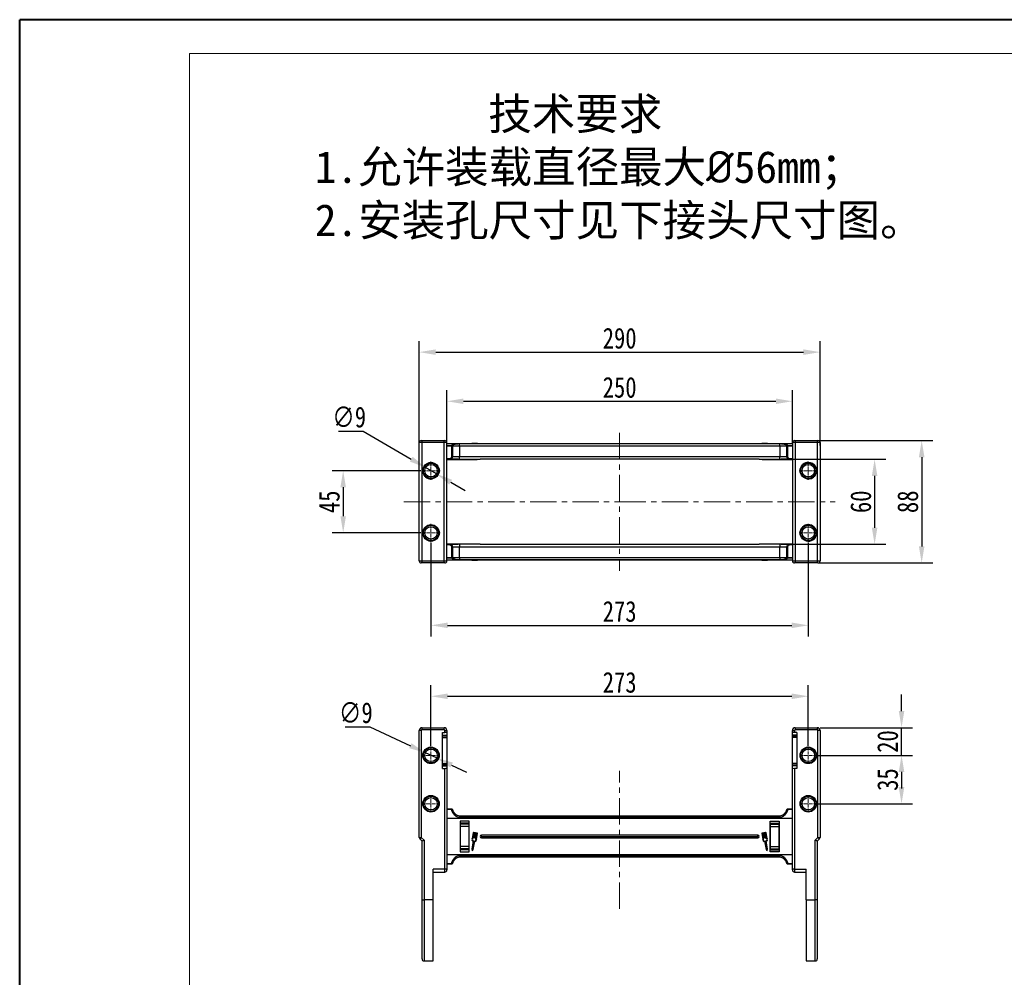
# Model space of a CAD drawing. Header units: millimetres. Extents: x -1214 to 867, y -361 to 1097.
# Tile 4 of 51: x -1214 to -502, y 404 to 1097. Entities that reach past the tile are written whole.
import ezdxf

# ---------------------------------------------------------------- set-up
doc = ezdxf.new("R2010")
doc.units = ezdxf.units.MM
doc.linetypes.add('CENTER', pattern=[0.6, 0.375, -0.075, 0.075, -0.075])
doc.linetypes.add('CENTERX2', pattern=[20.32, 12.7, -2.54, 2.54, -2.54])
doc.styles.get("Standard").update_dxf_attribs({"font": '仿宋_GB2312.ttf', "width": 0.8})
doc.styles.add('样式 6', font='仿宋_GB2312.ttf')
doc.dimstyles.new('ISO-60.1', dxfattribs={"dimtxt": 15, "dimasz": 12, "dimexe": 8, "dimexo": 0.625, "dimgap": 2.5, "dimtad": 1, "dimdsep": 46, "dimtxsty": 'Standard', "dimcen": 2.5, "dimadec": 0, "dimazin": 0, "dimtfac": 1, "dimtmove": 0, "dimatfit": 3, "dimfxl": 0, "dimarcsym": 0})
doc.dimstyles.new('副本 ISO-60.1', dxfattribs={"dimtxt": 15, "dimasz": 12, "dimexe": 8, "dimexo": 0.625, "dimgap": 2.5, "dimtad": 1, "dimtoh": 1, "dimdsep": 46, "dimtxsty": 'Standard', "dimcen": 2.5, "dimadec": 0, "dimazin": 0, "dimtfac": 1, "dimtmove": 0, "dimatfit": 3, "dimfxl": 0, "dimarcsym": 0})

# ---------------------------------------------------------------- blocks, each defined once
blk = doc.blocks.new('*D3785')
at = {"color": 0, "lineweight": -2}
for p, q in [((-924.01, 770.75), (-988.31, 770.75)), ((-980.31, 758.75), (-980.31, 737.75)), ((-924.01, 725.75), (-988.31, 725.75))]:
    blk.add_line(p, q, dxfattribs=at)
at = {"color": 0, "lineweight": 9}
for points in [[(-982.31, 758.75), (-978.31, 758.75), (-980.31, 770.75)], [(-982.31, 737.75), (-978.31, 737.75), (-980.31, 725.75)]]:
    blk.add_solid(points, dxfattribs=at)
at = {"layer": 'Defpoints', "color": 0, "lineweight": 9}
for p in [(-923.38, 770.75), (-980.31, 725.75), (-923.38, 725.75)]:
    blk.add_point(p, dxfattribs=at)
at = {"color": 0, "lineweight": 9, "insert": (-990.31, 748.25), "char_height": 15, "attachment_point": 5, "rotation": 90}
blk.add_mtext('45', dxfattribs=at)
blk = doc.blocks.new('*D3765')
at = {"color": 0, "lineweight": -2}
for p, q in [((-983.58, 799.43), (-965.89, 799.43)), ((-965.89, 799.43), (-931.03, 779.07)), ((-912.9, 768.48), (-920.67, 773.02)), ((-902.53, 762.43), (-892.17, 756.37))]:
    blk.add_line(p, q, dxfattribs=at)
at = {"color": 0, "lineweight": 9}
for points in [[(-930.02, 780.8), (-932.04, 777.34), (-920.67, 773.02)], [(-901.52, 764.15), (-903.54, 760.7), (-912.9, 768.48)]]:
    blk.add_solid(points, dxfattribs=at)
at = {"layer": 'Defpoints', "color": 0, "lineweight": 9}
for p in [(-920.67, 773.02), (-912.9, 768.48)]:
    blk.add_point(p, dxfattribs=at)
at = {"color": 0, "lineweight": 9, "insert": (-975.99, 809.43), "char_height": 15, "attachment_point": 5}
blk.add_mtext('∅9', dxfattribs=at)
blk = doc.blocks.new('*D3786')
at = {"color": 0, "lineweight": -2}
for p, q in [((-905.28, 791.11), (-905.28, 828.94)), ((-655.28, 790.63), (-655.28, 828.94)), ((-893.28, 820.94), (-667.28, 820.94))]:
    blk.add_line(p, q, dxfattribs=at)
at = {"color": 0, "lineweight": 9}
for points in [[(-893.28, 822.94), (-893.28, 818.94), (-905.28, 820.94)], [(-667.28, 822.94), (-667.28, 818.94), (-655.28, 820.94)]]:
    blk.add_solid(points, dxfattribs=at)
at = {"layer": 'Defpoints', "color": 0, "lineweight": 9}
for p in [(-655.28, 820.94), (-905.28, 790.48), (-655.28, 790.01)]:
    blk.add_point(p, dxfattribs=at)
at = {"color": 0, "lineweight": 9, "insert": (-780.28, 830.94), "char_height": 15, "attachment_point": 5}
blk.add_mtext('250', dxfattribs=at)
blk = doc.blocks.new('*D3787')
at = {"color": 0, "lineweight": -2}
for p, q in [((-925.28, 791), (-925.28, 864.48)), ((-635.28, 788.97), (-635.28, 864.48)), ((-913.28, 856.48), (-647.28, 856.48))]:
    blk.add_line(p, q, dxfattribs=at)
at = {"color": 0, "lineweight": 9}
for points in [[(-913.28, 858.48), (-913.28, 854.48), (-925.28, 856.48)], [(-647.28, 858.48), (-647.28, 854.48), (-635.28, 856.48)]]:
    blk.add_solid(points, dxfattribs=at)
at = {"layer": 'Defpoints', "color": 0, "lineweight": 9}
for p in [(-635.28, 856.48), (-925.28, 790.38), (-635.28, 788.34)]:
    blk.add_point(p, dxfattribs=at)
at = {"color": 0, "lineweight": 9, "insert": (-780.28, 866.48), "char_height": 15, "attachment_point": 5}
blk.add_mtext('290', dxfattribs=at)
blk = doc.blocks.new('*D3788')
at = {"color": 0, "lineweight": -2}
for p, q in [((-916.78, 718.52), (-916.78, 650.88)), ((-643.78, 718.52), (-643.78, 650.88)), ((-904.78, 658.88), (-655.78, 658.88))]:
    blk.add_line(p, q, dxfattribs=at)
at = {"color": 0, "lineweight": 9}
for points in [[(-904.78, 660.88), (-904.78, 656.88), (-916.78, 658.88)], [(-655.78, 660.88), (-655.78, 656.88), (-643.78, 658.88)]]:
    blk.add_solid(points, dxfattribs=at)
at = {"layer": 'Defpoints', "color": 0, "lineweight": 9}
for p in [(-916.78, 719.15), (-643.78, 719.15), (-643.78, 658.88)]:
    blk.add_point(p, dxfattribs=at)
at = {"color": 0, "lineweight": 9, "insert": (-780.28, 668.88), "char_height": 15, "attachment_point": 5}
blk.add_mtext('273', dxfattribs=at)
blk = doc.blocks.new('*D3789')
at = {"color": 0, "lineweight": -2}
for p, q in [((-916.78, 571.52), (-916.78, 615.57)), ((-643.78, 571.52), (-643.78, 615.57)), ((-904.78, 607.57), (-655.78, 607.57))]:
    blk.add_line(p, q, dxfattribs=at)
at = {"color": 0, "lineweight": 9}
for points in [[(-904.78, 609.57), (-904.78, 605.57), (-916.78, 607.57)], [(-655.78, 609.57), (-655.78, 605.57), (-643.78, 607.57)]]:
    blk.add_solid(points, dxfattribs=at)
at = {"layer": 'Defpoints', "color": 0, "lineweight": 9}
for p in [(-643.78, 607.57), (-916.78, 570.9), (-643.78, 570.9)]:
    blk.add_point(p, dxfattribs=at)
at = {"color": 0, "lineweight": 9, "insert": (-780.28, 617.57), "char_height": 15, "attachment_point": 5}
blk.add_mtext('273', dxfattribs=at)
blk = doc.blocks.new('*D3790')
at = {"color": 0, "lineweight": -2}
for p, q in [((-659.13, 778.98), (-587.81, 778.98)), ((-595.81, 766.98), (-595.81, 729.51)), ((-659.13, 717.51), (-587.81, 717.51))]:
    blk.add_line(p, q, dxfattribs=at)
at = {"color": 0, "lineweight": 9}
for points in [[(-597.81, 766.98), (-593.81, 766.98), (-595.81, 778.98)], [(-597.81, 729.51), (-593.81, 729.51), (-595.81, 717.51)]]:
    blk.add_solid(points, dxfattribs=at)
at = {"layer": 'Defpoints', "color": 0, "lineweight": 9}
for p in [(-659.75, 778.98), (-659.75, 717.51), (-595.81, 717.51)]:
    blk.add_point(p, dxfattribs=at)
at = {"color": 0, "lineweight": 9, "insert": (-605.81, 748.25), "char_height": 15, "attachment_point": 5, "rotation": 90}
blk.add_mtext('60', dxfattribs=at)
blk = doc.blocks.new('*D3791')
at = {"color": 0, "lineweight": -2}
for p, q in [((-636.66, 792.51), (-553.76, 792.51)), ((-561.76, 780.51), (-561.76, 715.98)), ((-636.66, 703.98), (-553.76, 703.98))]:
    blk.add_line(p, q, dxfattribs=at)
at = {"color": 0, "lineweight": 9}
for points in [[(-563.76, 780.51), (-559.76, 780.51), (-561.76, 792.51)], [(-563.76, 715.98), (-559.76, 715.98), (-561.76, 703.98)]]:
    blk.add_solid(points, dxfattribs=at)
at = {"layer": 'Defpoints', "color": 0, "lineweight": 9}
for p in [(-637.28, 792.51), (-637.28, 703.98), (-561.76, 703.98)]:
    blk.add_point(p, dxfattribs=at)
at = {"color": 0, "lineweight": 9, "insert": (-571.76, 748.25), "char_height": 15, "attachment_point": 5, "rotation": 90}
blk.add_mtext('88', dxfattribs=at)
blk = doc.blocks.new('*D3766')
at = {"color": 0, "lineweight": -2}
for p, q in [((-978.78, 585.59), (-961.08, 585.59)), ((-961.08, 585.59), (-931.72, 571.84)), ((-912.71, 562.94), (-920.86, 566.75)), ((-901.84, 557.85), (-890.97, 552.76))]:
    blk.add_line(p, q, dxfattribs=at)
at = {"color": 0, "lineweight": 9}
for points in [[(-930.88, 573.66), (-932.57, 570.03), (-920.86, 566.75)], [(-900.99, 559.66), (-902.69, 556.04), (-912.71, 562.94)]]:
    blk.add_solid(points, dxfattribs=at)
at = {"layer": 'Defpoints', "color": 0, "lineweight": 9}
for p in [(-920.86, 566.75), (-912.71, 562.94)]:
    blk.add_point(p, dxfattribs=at)
at = {"color": 0, "lineweight": 9, "insert": (-971.18, 595.59), "char_height": 15, "attachment_point": 5}
blk.add_mtext('∅9', dxfattribs=at)
blk = doc.blocks.new('*D3767')
at = {"color": 0, "lineweight": -2}
for p, q in [((-636.56, 564.85), (-568.34, 564.85)), ((-576.34, 552.85), (-576.34, 541.85)), ((-636.56, 529.85), (-568.34, 529.85))]:
    blk.add_line(p, q, dxfattribs=at)
at = {"color": 0, "lineweight": 9}
for points in [[(-578.34, 552.85), (-574.34, 552.85), (-576.34, 564.85)], [(-578.34, 541.85), (-574.34, 541.85), (-576.34, 529.85)]]:
    blk.add_solid(points, dxfattribs=at)
at = {"layer": 'Defpoints', "color": 0, "lineweight": 9}
for p in [(-637.18, 564.85), (-637.18, 529.85), (-576.34, 529.85)]:
    blk.add_point(p, dxfattribs=at)
at = {"color": 0, "lineweight": 9, "insert": (-586.34, 547.35), "char_height": 15, "attachment_point": 5, "rotation": 90}
blk.add_mtext('35', dxfattribs=at)
blk = doc.blocks.new('*D3768')
at = {"color": 0, "lineweight": -2}
for p, q in [((-576.34, 596.85), (-576.34, 608.85)), ((-635.16, 584.85), (-568.34, 584.85)), ((-576.34, 564.85), (-576.34, 584.85)), ((-636.56, 564.85), (-568.34, 564.85)), ((-576.34, 552.85), (-576.34, 540.85))]:
    blk.add_line(p, q, dxfattribs=at)
at = {"color": 0, "lineweight": 9}
for points in [[(-578.34, 596.85), (-574.34, 596.85), (-576.34, 584.85)], [(-578.34, 552.85), (-574.34, 552.85), (-576.34, 564.85)]]:
    blk.add_solid(points, dxfattribs=at)
at = {"layer": 'Defpoints', "color": 0, "lineweight": 9}
for p in [(-635.78, 584.85), (-576.34, 584.85), (-637.18, 564.85)]:
    blk.add_point(p, dxfattribs=at)
at = {"color": 0, "lineweight": 9, "insert": (-586.34, 574.85), "char_height": 15, "attachment_point": 5, "rotation": 90}
blk.add_mtext('20', dxfattribs=at)

msp = doc.modelspace()

# ---------------------------------------------------------------- linework, layer by layer
at = {"color": 7, "lineweight": 40}
for p in [(-1214.35, -361.343), (847.852, 1096.928)]:
    msp.add_line(p, (-1214.35, 1096.928), dxfattribs=at)
at = {"color": 7, "lineweight": 13}
for p in [(-1091.6, -336.793), (823.302, 1072.378)]:
    msp.add_line(p, (-1091.6, 1072.378), dxfattribs=at)
at = {"color": 1, "linetype": 'CENTERX2', "lineweight": 13, "ltscale": 1.5}
for p, q in [((-780.281, 798.128), (-780.281, 698.368)), ((-936.398, 748.248), (-780.281, 748.248)), ((-780.281, 748.248), (-624.405, 748.248)), ((-780.281, 453.858), (-780.281, 553.618))]:
    msp.add_line(p, q, dxfattribs=at)
at = {"color": 7, "linetype": 'Continuous', "lineweight": 25}
for p, q in [((-923.281, 791.012), (-925.281, 791.012)), ((-925.281, 705.484), (-925.281, 791.012)), ((-923.781, 792.512), (-923.281, 792.512)), ((-923.281, 791.012), (-923.281, 792.512)), ((-923.281, 792.512), (-907.281, 792.512)), ((-923.281, 705.484), (-923.281, 791.012)), ((-907.281, 791.012), (-923.281, 791.012)), ((-907.281, 791.012), (-907.281, 792.512)), ((-907.281, 792.512), (-906.781, 792.512)), ((-907.281, 705.484), (-907.281, 791.012)), ((-905.281, 791.012), (-907.281, 791.012)), ((-905.281, 705.484), (-905.281, 791.012)), ((-653.281, 791.012), (-655.281, 791.012)), ((-655.281, 791.012), (-655.281, 705.484)), ((-653.781, 792.512), (-653.281, 792.512)), ((-653.281, 792.512), (-637.281, 792.512)), ((-653.281, 792.512), (-653.281, 791.012)), ((-637.281, 791.012), (-653.281, 791.012)), ((-653.281, 791.012), (-653.281, 705.484)), ((-637.281, 792.512), (-637.281, 791.012)), ((-637.281, 792.512), (-636.781, 792.512)), ((-635.281, 791.012), (-637.281, 791.012)), ((-637.281, 791.012), (-637.281, 705.484)), ((-635.281, 791.012), (-635.281, 705.484)), ((-905.281, 790.482), (-780.281, 790.482)), ((-905.281, 789.067), (-901.745, 789.067)), ((-901.745, 788.578), (-905.281, 788.578)), ((-901.745, 788.578), (-901.745, 789.067)), ((-901.745, 788.578), (-901.25, 788.61)), ((-901.742, 788.482), (-901.745, 788.578)), ((-901.742, 780.982), (-901.742, 788.482)), ((-901.742, 788.482), (-901.246, 788.482)), ((-901.25, 788.61), (-901.246, 788.482)), ((-901.246, 788.482), (-901.246, 780.982)), ((-896.085, 788.482), (-901.246, 788.482)), ((-896.085, 790.318), (-780.281, 790.318)), ((-896.085, 790.279), (-896.085, 790.318)), ((-896.085, 788.482), (-896.085, 790.279)), ((-780.281, 790.279), (-896.085, 790.279)), ((-896.085, 788.482), (-896.085, 780.982)), ((-780.281, 788.482), (-896.085, 788.482)), ((-887.181, 790.682), (-887.181, 790.482)), ((-887.181, 790.682), (-887.027, 790.682)), ((-887.027, 790.682), (-887.027, 790.482)), ((-887.027, 790.682), (-887.009, 790.682)), ((-887.009, 790.682), (-887.009, 790.482)), ((-887.009, 790.682), (-886.886, 790.682)), ((-886.886, 790.682), (-886.886, 790.482)), ((-886.886, 790.682), (-886.206, 790.682)), ((-886.206, 790.682), (-886.206, 790.482)), ((-886.206, 790.682), (-885.853, 790.682)), ((-885.853, 790.682), (-885.853, 790.482)), ((-885.853, 790.682), (-883.44, 790.682)), ((-883.44, 790.682), (-883.44, 790.482)), ((-883.44, 790.682), (-883.186, 790.682)), ((-883.186, 790.482), (-883.186, 790.682)), ((-780.281, 790.482), (-655.281, 790.482)), ((-780.281, 790.318), (-664.477, 790.318)), ((-664.477, 790.279), (-780.281, 790.279)), ((-664.477, 788.482), (-780.281, 788.482)), ((-677.377, 790.682), (-677.377, 790.482)), ((-677.377, 790.682), (-677.122, 790.682)), ((-677.122, 790.682), (-677.122, 790.482)), ((-677.122, 790.682), (-674.71, 790.682)), ((-674.71, 790.682), (-674.71, 790.482)), ((-674.71, 790.682), (-674.357, 790.682)), ((-674.357, 790.682), (-674.357, 790.482)), ((-674.357, 790.682), (-673.676, 790.682)), ((-673.676, 790.682), (-673.676, 790.482)), ((-673.676, 790.682), (-673.554, 790.682)), ((-673.554, 790.682), (-673.554, 790.482)), ((-673.554, 790.682), (-673.535, 790.682)), ((-673.535, 790.482), (-673.535, 790.682)), ((-673.535, 790.682), (-673.382, 790.682)), ((-673.382, 790.682), (-673.382, 790.482)), ((-664.477, 790.279), (-664.477, 790.318)), ((-664.477, 788.482), (-664.477, 790.279)), ((-659.317, 788.482), (-664.477, 788.482)), ((-664.477, 788.482), (-664.477, 780.982)), ((-659.317, 788.482), (-659.313, 788.61)), ((-659.317, 780.982), (-659.317, 788.482)), ((-659.317, 788.482), (-658.821, 788.482)), ((-659.313, 788.61), (-658.818, 788.578)), ((-658.818, 788.578), (-658.821, 788.482)), ((-658.821, 788.482), (-658.821, 780.982)), ((-658.818, 789.067), (-658.818, 788.578)), ((-658.818, 789.067), (-655.281, 789.067)), ((-655.281, 788.578), (-658.818, 788.578)), ((-905.281, 779.482), (-903.251, 779.482)), ((-903.251, 778.982), (-905.281, 778.982)), ((-883.281, 778.679), (-905.281, 778.679)), ((-903.251, 779.482), (-903.251, 778.982)), ((-897.139, 778.982), (-903.251, 778.982)), ((-901.742, 780.982), (-901.246, 780.982)), ((-901.246, 780.982), (-896.085, 780.982)), ((-896.085, 778.982), (-896.085, 780.982)), ((-896.085, 780.982), (-780.281, 780.982)), ((-896.085, 778.982), (-881.199, 778.982)), ((-883.281, 778.982), (-883.281, 778.679)), ((-780.281, 778.982), (-881.174, 778.982)), ((-780.281, 780.982), (-664.477, 780.982)), ((-679.389, 778.982), (-780.281, 778.982)), ((-679.364, 778.982), (-664.477, 778.982)), ((-677.281, 778.679), (-677.281, 778.982)), ((-655.281, 778.679), (-677.281, 778.679)), ((-664.477, 780.982), (-659.317, 780.982)), ((-664.477, 778.982), (-664.477, 780.982)), ((-657.312, 778.982), (-663.423, 778.982)), ((-659.317, 780.982), (-658.821, 780.982)), ((-657.312, 779.482), (-655.281, 779.482)), ((-657.312, 778.982), (-657.312, 779.482)), ((-655.281, 778.982), (-657.312, 778.982)), ((-916.781, 764.748), (-915.837, 764.823)), ((-905.281, 717.816), (-883.281, 717.816)), ((-905.281, 717.514), (-903.251, 717.514)), ((-903.251, 717.014), (-905.281, 717.014)), ((-903.251, 717.514), (-903.251, 717.014)), ((-903.251, 717.514), (-897.139, 717.514)), ((-901.742, 708.014), (-901.742, 715.514)), ((-901.246, 715.514), (-901.742, 715.514)), ((-901.246, 715.514), (-901.246, 708.014)), ((-896.085, 715.514), (-901.246, 715.514)), ((-896.085, 717.513), (-896.085, 715.514)), ((-881.199, 717.513), (-896.085, 717.513)), ((-896.085, 708.014), (-896.085, 715.514)), ((-780.281, 715.514), (-896.085, 715.514)), ((-883.281, 717.816), (-883.281, 717.513)), ((-881.174, 717.514), (-780.281, 717.514)), ((-780.281, 717.514), (-679.389, 717.514)), ((-664.477, 715.514), (-780.281, 715.514)), ((-664.477, 717.513), (-679.364, 717.513)), ((-677.281, 717.816), (-655.281, 717.816)), ((-677.281, 717.513), (-677.281, 717.816)), ((-664.477, 717.513), (-664.477, 715.514)), ((-659.317, 715.514), (-664.477, 715.514)), ((-664.477, 708.014), (-664.477, 715.514)), ((-663.423, 717.514), (-657.312, 717.514)), ((-658.821, 715.514), (-659.317, 715.514)), ((-659.317, 708.014), (-659.317, 715.514)), ((-658.821, 715.514), (-658.821, 708.014)), ((-657.312, 717.014), (-657.312, 717.514)), ((-657.312, 717.514), (-655.281, 717.514)), ((-655.281, 717.014), (-657.312, 717.014)), ((-925.281, 705.484), (-923.281, 705.484)), ((-923.281, 705.484), (-907.281, 705.484)), ((-923.281, 703.984), (-923.281, 705.484)), ((-907.281, 705.484), (-905.281, 705.484)), ((-907.281, 703.984), (-907.281, 705.484)), ((-905.281, 707.918), (-901.745, 707.918)), ((-901.745, 707.429), (-905.281, 707.429)), ((-780.281, 706.014), (-905.281, 706.014)), ((-901.745, 707.918), (-901.742, 708.014)), ((-901.745, 707.429), (-901.745, 707.918)), ((-901.25, 707.886), (-901.745, 707.918)), ((-901.246, 708.014), (-901.742, 708.014)), ((-901.246, 708.014), (-901.25, 707.886)), ((-901.246, 708.014), (-896.085, 708.014)), ((-896.085, 708.014), (-896.085, 706.217)), ((-896.085, 708.014), (-780.281, 708.014)), ((-896.085, 706.217), (-896.085, 706.178)), ((-896.085, 706.217), (-780.281, 706.217)), ((-780.281, 706.178), (-896.085, 706.178)), ((-887.181, 705.814), (-887.181, 706.014)), ((-887.027, 705.814), (-887.181, 705.814)), ((-887.027, 706.014), (-887.027, 705.814)), ((-887.009, 705.814), (-887.027, 705.814)), ((-887.009, 705.814), (-887.009, 706.014)), ((-886.886, 705.814), (-887.009, 705.814)), ((-886.886, 705.814), (-886.886, 706.014)), ((-886.206, 705.814), (-886.886, 705.814)), ((-886.206, 705.814), (-886.206, 706.014)), ((-885.853, 705.814), (-886.206, 705.814)), ((-885.853, 705.814), (-885.853, 706.014)), ((-883.44, 705.814), (-885.853, 705.814)), ((-883.44, 705.814), (-883.44, 706.014)), ((-883.186, 705.814), (-883.44, 705.814)), ((-883.186, 705.814), (-883.186, 706.014)), ((-780.281, 708.014), (-664.477, 708.014)), ((-780.281, 706.217), (-664.477, 706.217)), ((-664.477, 706.178), (-780.281, 706.178)), ((-655.281, 706.014), (-780.281, 706.014)), ((-677.377, 706.014), (-677.377, 705.814)), ((-677.122, 705.814), (-677.377, 705.814)), ((-677.122, 705.814), (-677.122, 706.014)), ((-674.71, 705.814), (-677.122, 705.814)), ((-674.71, 705.814), (-674.71, 706.014)), ((-674.357, 705.814), (-674.71, 705.814)), ((-674.357, 705.814), (-674.357, 706.014)), ((-673.676, 705.814), (-674.357, 705.814)), ((-673.676, 705.814), (-673.676, 706.014)), ((-673.554, 705.814), (-673.676, 705.814)), ((-673.554, 705.814), (-673.554, 706.014)), ((-673.535, 705.814), (-673.554, 705.814)), ((-673.535, 705.814), (-673.535, 706.014)), ((-673.382, 705.814), (-673.535, 705.814)), ((-673.382, 705.814), (-673.382, 706.014)), ((-664.477, 708.014), (-664.477, 706.217)), ((-664.477, 708.014), (-659.317, 708.014)), ((-664.477, 706.217), (-664.477, 706.178)), ((-658.821, 708.014), (-659.317, 708.014)), ((-659.313, 707.886), (-659.317, 708.014)), ((-658.818, 707.918), (-659.313, 707.886)), ((-658.821, 708.014), (-658.818, 707.918)), ((-658.818, 707.918), (-655.281, 707.918)), ((-658.818, 707.918), (-658.818, 707.429)), ((-655.281, 707.429), (-658.818, 707.429)), ((-655.281, 705.484), (-653.281, 705.484)), ((-653.281, 705.484), (-637.281, 705.484)), ((-653.281, 705.484), (-653.281, 703.984)), ((-637.281, 705.484), (-635.281, 705.484)), ((-637.281, 705.484), (-637.281, 703.984)), ((-923.281, 703.984), (-923.781, 703.984)), ((-907.281, 703.984), (-923.281, 703.984)), ((-906.781, 703.984), (-907.281, 703.984)), ((-653.281, 703.984), (-653.781, 703.984)), ((-637.281, 703.984), (-653.281, 703.984)), ((-636.781, 703.984), (-637.281, 703.984)), ((-923.281, 583.346), (-923.281, 584.846)), ((-923.281, 584.846), (-907.281, 584.846)), ((-907.281, 583.346), (-907.281, 584.846)), ((-653.281, 584.846), (-637.281, 584.846)), ((-653.281, 584.846), (-653.281, 583.346)), ((-637.281, 584.846), (-637.281, 583.346)), ((-923.781, 582.846), (-925.281, 582.846)), ((-925.281, 505.467), (-925.281, 582.846)), ((-923.781, 582.846), (-923.781, 505.467)), ((-907.281, 583.346), (-923.281, 583.346)), ((-908.481, 581.392), (-906.781, 581.392)), ((-908.481, 555.392), (-908.481, 581.392)), ((-908.481, 579.424), (-905.281, 579.424)), ((-905.281, 578.73), (-908.481, 578.73)), ((-908.481, 577.73), (-905.281, 577.73)), ((-906.781, 581.392), (-906.781, 582.846)), ((-906.781, 582.846), (-905.281, 582.846)), ((-905.281, 582.846), (-905.281, 581.127)), ((-905.281, 581.127), (-905.281, 579.424)), ((-905.281, 579.424), (-905.281, 578.715)), ((-905.281, 578.73), (-905.281, 577.73)), ((-905.281, 577.73), (-905.281, 559.054)), ((-655.281, 582.846), (-653.781, 582.846)), ((-655.281, 581.127), (-655.281, 582.846)), ((-655.281, 579.424), (-655.281, 581.127)), ((-652.081, 579.424), (-655.281, 579.424)), ((-655.281, 578.73), (-655.281, 579.424)), ((-652.081, 578.73), (-655.281, 578.73)), ((-655.281, 577.73), (-655.281, 578.73)), ((-652.081, 577.73), (-655.281, 577.73)), ((-655.281, 559.054), (-655.281, 577.73)), ((-653.781, 582.846), (-653.781, 581.392)), ((-652.081, 581.392), (-653.781, 581.392)), ((-637.281, 583.346), (-653.281, 583.346)), ((-652.081, 581.392), (-652.081, 555.392)), ((-636.781, 505.467), (-636.781, 582.846)), ((-635.281, 582.846), (-636.781, 582.846)), ((-635.281, 582.846), (-635.281, 505.467)), ((-908.481, 559.054), (-905.281, 559.054)), ((-908.481, 558.054), (-905.281, 558.054)), ((-908.481, 557.155), (-908.281, 557.155)), ((-908.281, 557.36), (-908.281, 558.054)), ((-908.281, 557.155), (-908.281, 557.36)), ((-908.281, 557.36), (-905.281, 557.36)), ((-905.281, 559.054), (-905.281, 558.054)), ((-905.281, 558.069), (-905.281, 557.36)), ((-905.281, 557.36), (-905.281, 555.656)), ((-905.281, 555.656), (-905.281, 482.476)), ((-652.081, 559.054), (-655.281, 559.054)), ((-655.281, 558.054), (-655.281, 559.054)), ((-655.281, 558.054), (-652.081, 558.054)), ((-655.281, 557.36), (-655.281, 558.054)), ((-652.281, 557.36), (-655.281, 557.36)), ((-655.281, 555.656), (-655.281, 557.36)), ((-655.281, 482.476), (-655.281, 555.656)), ((-652.281, 558.069), (-652.281, 557.36)), ((-652.281, 557.36), (-652.281, 557.155)), ((-652.281, 557.155), (-652.081, 557.155)), ((-908.481, 555.392), (-906.781, 555.392)), ((-906.781, 482.476), (-906.781, 555.392)), ((-653.781, 555.392), (-653.781, 482.476)), ((-652.081, 555.392), (-653.781, 555.392)), ((-905.281, 526.165), (-901.745, 526.165)), ((-901.745, 525.77), (-905.281, 525.77)), ((-901.745, 525.77), (-901.745, 526.165)), ((-901.246, 525.726), (-901.25, 525.726)), ((-896.085, 521.165), (-896.085, 520.044)), ((-896.085, 521.165), (-780.281, 521.165)), ((-896.085, 520.044), (-896.085, 519.929)), ((-896.085, 520.044), (-780.281, 520.044)), ((-780.281, 521.165), (-664.477, 521.165)), ((-780.281, 520.044), (-664.477, 520.044)), ((-664.477, 521.165), (-664.477, 520.044)), ((-664.477, 520.044), (-664.477, 519.929)), ((-659.313, 525.726), (-659.317, 525.726)), ((-658.818, 526.165), (-655.281, 526.165)), ((-658.818, 526.165), (-658.818, 525.77)), ((-655.281, 525.77), (-658.818, 525.77)), ((-780.281, 519.165), (-905.281, 519.165)), ((-780.281, 519.929), (-896.085, 519.929)), ((-889.181, 517.165), (-895.681, 517.165)), ((-895.681, 517.165), (-895.681, 495.165)), ((-889.181, 515.722), (-895.681, 515.722)), ((-889.331, 515.018), (-895.451, 515.018)), ((-895.451, 513.327), (-895.451, 515.018)), ((-889.331, 513.327), (-895.451, 513.327)), ((-895.451, 499.003), (-895.451, 513.327)), ((-889.331, 515.018), (-889.331, 513.327)), ((-889.331, 513.327), (-889.331, 499.003)), ((-889.181, 495.165), (-889.181, 517.165)), ((-664.477, 519.929), (-780.281, 519.929)), ((-655.281, 519.165), (-780.281, 519.165)), ((-671.381, 495.165), (-671.381, 517.165)), ((-671.381, 517.165), (-664.881, 517.165)), ((-671.381, 515.722), (-664.881, 515.722)), ((-671.231, 515.018), (-665.111, 515.018)), ((-671.231, 513.327), (-671.231, 515.018)), ((-671.231, 513.327), (-665.111, 513.327)), ((-671.231, 499.003), (-671.231, 513.327)), ((-665.111, 515.018), (-665.111, 513.327)), ((-665.111, 513.327), (-665.111, 499.003)), ((-664.881, 517.165), (-664.881, 495.165)), ((-886.206, 508.769), (-886.886, 504.783)), ((-886.005, 508.735), (-886.675, 504.812)), ((-886.107, 505.106), (-885.485, 508.749)), ((-885.284, 508.715), (-885.906, 505.072)), ((-885.485, 508.749), (-885.887, 508.818)), ((-883.44, 508.607), (-885.853, 509.019)), ((-885.404, 504.986), (-884.781, 508.629)), ((-884.781, 508.629), (-885.284, 508.715)), ((-884.58, 508.595), (-885.203, 504.952)), ((-884.7, 504.866), (-884.078, 508.509)), ((-884.078, 508.509), (-884.58, 508.595)), ((-883.877, 508.475), (-884.499, 504.832)), ((-884.062, 504.365), (-883.391, 508.288)), ((-883.475, 508.406), (-883.877, 508.475)), ((-883.871, 504.268), (-883.19, 508.254)), ((-780.281, 507.165), (-880.181, 507.165)), ((-880.181, 506.165), (-880.181, 507.165)), ((-880.181, 506.165), (-780.281, 506.165)), ((-880.181, 506.165), (-880.181, 505.165)), ((-680.381, 507.165), (-780.281, 507.165)), ((-780.281, 506.165), (-680.381, 506.165)), ((-680.381, 506.165), (-680.381, 507.165)), ((-680.381, 506.165), (-680.381, 505.165)), ((-677.372, 508.254), (-676.691, 504.268)), ((-677.171, 508.288), (-676.501, 504.365)), ((-674.71, 509.019), (-677.122, 508.607)), ((-676.686, 508.475), (-677.088, 508.406)), ((-676.064, 504.832), (-676.686, 508.475)), ((-675.982, 508.595), (-676.485, 508.509)), ((-676.485, 508.509), (-675.863, 504.866)), ((-675.36, 504.952), (-675.982, 508.595)), ((-675.279, 508.715), (-675.781, 508.629)), ((-675.781, 508.629), (-675.159, 504.986)), ((-674.656, 505.072), (-675.279, 508.715)), ((-674.676, 508.818), (-675.078, 508.749)), ((-675.078, 508.749), (-674.455, 505.106)), ((-673.888, 504.812), (-674.558, 508.735)), ((-673.676, 504.783), (-674.357, 508.769)), ((-925.281, 505.467), (-923.781, 505.467)), ((-923.281, 502.846), (-924.842, 504.406)), ((-923.781, 505.467), (-921.781, 503.467)), ((-923.281, 460.392), (-923.281, 502.846)), ((-921.781, 503.467), (-921.781, 460.392)), ((-889.331, 499.003), (-895.451, 499.003)), ((-895.451, 497.312), (-895.451, 499.003)), ((-889.331, 499.003), (-889.331, 497.312)), ((-886.165, 502.95), (-887.181, 497.005)), ((-885.938, 503.067), (-886.973, 497.012)), ((-886.943, 503.083), (-886.165, 502.95)), ((-886.757, 503.258), (-885.98, 503.125)), ((-886.37, 496.909), (-885.335, 502.964)), ((-886.176, 496.833), (-885.169, 502.728)), ((-885.965, 505.03), (-886.065, 505.048)), ((-885.261, 504.91), (-885.362, 504.927)), ((-885.276, 503.005), (-884.5, 502.873)), ((-885.11, 502.77), (-884.382, 502.646)), ((-884.558, 504.79), (-884.658, 504.807)), ((-880.181, 505.165), (-780.281, 505.165)), ((-780.281, 505.165), (-680.381, 505.165)), ((-676.18, 502.646), (-675.453, 502.77)), ((-676.063, 502.873), (-675.286, 503.005)), ((-675.904, 504.807), (-676.005, 504.79)), ((-675.394, 502.728), (-674.387, 496.833)), ((-675.201, 504.927), (-675.301, 504.91)), ((-675.227, 502.964), (-674.193, 496.909)), ((-673.59, 497.012), (-674.624, 503.067)), ((-674.497, 505.048), (-674.598, 505.03)), ((-674.583, 503.125), (-673.806, 503.258)), ((-674.398, 502.95), (-673.62, 503.083)), ((-673.382, 497.005), (-674.398, 502.95)), ((-671.231, 499.003), (-665.111, 499.003)), ((-671.231, 497.312), (-671.231, 499.003)), ((-665.111, 499.003), (-665.111, 497.312)), ((-638.781, 503.467), (-636.781, 505.467)), ((-638.781, 460.392), (-638.781, 503.467)), ((-635.721, 504.406), (-637.281, 502.846)), ((-637.281, 502.846), (-637.281, 460.392)), ((-636.781, 505.467), (-635.281, 505.467)), ((-905.281, 493.165), (-780.281, 493.165)), ((-896.085, 492.401), (-780.281, 492.401)), ((-896.085, 492.401), (-896.085, 492.286)), ((-896.085, 491.165), (-896.085, 492.286)), ((-780.281, 492.286), (-896.085, 492.286)), ((-889.181, 496.608), (-895.681, 496.608)), ((-889.181, 496.608), (-895.681, 496.608)), ((-895.681, 495.165), (-889.181, 495.165)), ((-889.331, 497.312), (-895.451, 497.312)), ((-887.181, 497.005), (-886.935, 495.97)), ((-886.973, 497.012), (-886.792, 496.251)), ((-886.792, 496.251), (-886.37, 496.909)), ((-886.75, 495.938), (-886.176, 496.833)), ((-780.281, 493.165), (-655.281, 493.165)), ((-780.281, 492.401), (-664.477, 492.401)), ((-664.477, 492.286), (-780.281, 492.286)), ((-674.387, 496.833), (-673.812, 495.938)), ((-674.193, 496.909), (-673.77, 496.251)), ((-673.77, 496.251), (-673.59, 497.012)), ((-673.627, 495.97), (-673.382, 497.005)), ((-671.381, 496.608), (-664.881, 496.608)), ((-671.381, 496.608), (-664.881, 496.608)), ((-664.881, 495.165), (-671.381, 495.165)), ((-671.231, 497.312), (-665.111, 497.312)), ((-664.477, 492.401), (-664.477, 492.286)), ((-664.477, 491.165), (-664.477, 492.286)), ((-905.281, 486.56), (-901.745, 486.56)), ((-901.745, 486.165), (-905.281, 486.165)), ((-901.745, 486.165), (-901.745, 486.56)), ((-901.25, 486.604), (-901.246, 486.603)), ((-780.281, 491.165), (-896.085, 491.165)), ((-664.477, 491.165), (-780.281, 491.165)), ((-659.317, 486.603), (-659.313, 486.604)), ((-658.818, 486.56), (-655.281, 486.56)), ((-658.818, 486.56), (-658.818, 486.165)), ((-655.281, 486.165), (-658.818, 486.165)), ((-906.781, 482.476), (-915.281, 482.476)), ((-915.281, 460.392), (-915.281, 482.476)), ((-915.281, 480.476), (-906.781, 480.476)), ((-905.281, 482.476), (-906.781, 482.476)), ((-905.281, 482.476), (-905.281, 481.976)), ((-653.781, 482.476), (-655.281, 482.476)), ((-655.281, 481.976), (-655.281, 482.476)), ((-653.781, 482.476), (-645.281, 482.476)), ((-653.781, 480.476), (-645.281, 480.476)), ((-645.281, 460.392), (-645.281, 482.476)), ((-923.281, 460.392), (-921.781, 460.392)), ((-923.281, 417.628), (-923.281, 460.392)), ((-915.281, 460.392), (-921.781, 460.392)), ((-915.281, 416.128), (-915.281, 460.392)), ((-645.281, 460.392), (-638.781, 460.392)), ((-645.281, 460.392), (-645.281, 416.128)), ((-637.281, 460.392), (-638.781, 460.392)), ((-637.281, 460.392), (-637.281, 417.628)), ((-921.781, 416.128), (-915.281, 416.128)), ((-645.281, 416.128), (-638.781, 416.128))]:
    msp.add_line(p, q, dxfattribs=at)
at = {"color": 1, "linetype": 'CENTER', "lineweight": 9, "ltscale": 6.096}
for p, q in [((-916.781, 764.148), (-916.781, 777.348)), ((-643.781, 764.148), (-643.781, 777.348)), ((-923.381, 770.748), (-910.181, 770.748)), ((-650.381, 770.748), (-637.181, 770.748)), ((-916.781, 719.148), (-916.781, 732.348)), ((-643.781, 719.148), (-643.781, 732.348)), ((-923.381, 725.748), (-910.181, 725.748)), ((-650.381, 725.748), (-637.181, 725.748))]:
    msp.add_line(p, q, dxfattribs=at)
at = {"color": 1, "linetype": 'CENTER', "lineweight": 9, "ltscale": 5.588}
for p, q in [((-916.781, 558.796), (-916.781, 570.896)), ((-643.781, 558.796), (-643.781, 570.896)), ((-922.831, 564.846), (-910.731, 564.846)), ((-649.831, 564.846), (-637.731, 564.846)), ((-916.781, 523.796), (-916.781, 535.896)), ((-643.781, 523.796), (-643.781, 535.896)), ((-922.831, 529.846), (-910.731, 529.846)), ((-649.831, 529.846), (-637.731, 529.846))]:
    msp.add_line(p, q, dxfattribs=at)
at = {"color": 8, "linetype": 'Continuous', "lineweight": 25}
for p, q in [((-906.781, 480.476), (-906.781, 482.476)), ((-653.781, 482.476), (-653.781, 480.476)), ((-921.781, 460.392), (-921.781, 416.128)), ((-638.781, 416.128), (-638.781, 460.392))]:
    msp.add_line(p, q, dxfattribs=at)
at = {"color": 7, "linetype": 'Continuous', "lineweight": 25, "flags": 128}
for points in [[(-923.781, 505.467), (-923.988, 505.26), (-924.187, 505.061), (-924.371, 504.878), (-924.531, 504.717), (-924.663, 504.585), (-924.761, 504.487), (-924.822, 504.427), (-924.842, 504.406)], [(-921.781, 503.467), (-922.074, 503.346), (-922.355, 503.229), (-922.615, 503.122), (-922.842, 503.028), (-923.028, 502.951), (-923.167, 502.893), (-923.252, 502.858), (-923.281, 502.846)], [(-637.281, 502.846), (-637.31, 502.858), (-637.395, 502.893), (-637.534, 502.951), (-637.721, 503.028), (-637.948, 503.122), (-638.207, 503.229), (-638.489, 503.346), (-638.781, 503.467)], [(-635.721, 504.406), (-635.741, 504.427), (-635.801, 504.487), (-635.899, 504.585), (-636.031, 504.717), (-636.192, 504.878), (-636.375, 505.061), (-636.574, 505.26), (-636.781, 505.467)]]:
    msp.add_lwpolyline(points, dxfattribs=at)
at = {"color": 7, "linetype": 'Continuous', "lineweight": 25}
for centre, radius in [((-916.781, 770.748), 6), ((-643.781, 770.748), 6), ((-916.781, 770.748), 5.5), ((-916.781, 770.748), 4.5), ((-643.781, 770.748), 5.5), ((-643.781, 770.748), 4.5), ((-916.781, 725.748), 6), ((-916.781, 725.748), 5.5), ((-916.781, 725.748), 4.5), ((-643.781, 725.748), 6), ((-643.781, 725.748), 5.5), ((-643.781, 725.748), 4.5), ((-916.781, 564.846), 6), ((-916.781, 564.846), 5.5), ((-643.781, 564.846), 6), ((-643.781, 564.846), 5.5), ((-916.781, 564.846), 4.5), ((-643.781, 564.846), 4.5), ((-916.781, 529.846), 6), ((-916.781, 529.846), 5.5), ((-916.781, 529.846), 4.5), ((-643.781, 529.846), 6), ((-643.781, 529.846), 5.5), ((-643.781, 529.846), 4.5)]:
    msp.add_circle(centre, radius, dxfattribs=at)
for centre, radius, start, end in [((-923.781, 791.012), 1.5, 90, 180), ((-906.781, 791.012), 1.5, 0, 90), ((-653.781, 791.012), 1.5, 90, 180), ((-636.781, 791.012), 1.5, 0, 90), ((-901.755, 788.559), 0.508, 5.706591, 88.892518), ((-658.808, 788.559), 0.508, 91.107482, 174.293409), ((-643.781, 770.748), 6, 90, 170.94167), ((-643.781, 770.748), 6, 260.94167, 90), ((-916.781, 770.748), 6, 189.05833, 270), ((-643.781, 725.748), 6, 90, 180), ((-643.781, 725.748), 6, 270, 90), ((-923.781, 705.484), 1.5, 180, 270), ((-906.781, 705.484), 1.5, 270, 0), ((-901.755, 707.937), 0.508, 271.107482, 354.293409), ((-658.808, 707.937), 0.508, 185.706591, 268.892518), ((-653.781, 705.484), 1.5, 180, 270), ((-636.781, 705.484), 1.5, 270, 0), ((-923.281, 582.846), 2, 90, 180), ((-907.281, 582.846), 2, 0, 90), ((-653.281, 582.846), 2, 90, 180), ((-637.281, 582.846), 2, 0, 90), ((-923.281, 582.846), 0.5, 90, 180), ((-907.281, 582.846), 0.5, 0, 90), ((-653.281, 582.846), 0.5, 90, 180), ((-637.281, 582.846), 0.5, 0, 90), ((-901.746, 525.665), 0.499, 6.968539, 89.949511), ((-901.56, 525.036), 0.756, 65.789157, 104.166321), ((-901.742, 525.665), 0.5, 7.054131, 90), ((-896.085, 526.365), 5.2, 187.054131, 270), ((-664.477, 526.365), 5.2, 270, 352.945869), ((-658.821, 525.665), 0.5, 90, 172.945869), ((-658.817, 525.665), 0.499, 90.05078, 173.030743), ((-659.003, 525.036), 0.756, 75.834143, 114.210304), ((-885.904, 508.718), 0.306, 80.306872, 170.306872), ((-885.904, 508.718), 0.102, 80.306872, 170.306872), ((-883.492, 508.306), 0.102, 350.306872, 80.306872), ((-883.492, 508.306), 0.306, 350.306872, 80.306872), ((-880.181, 506.165), 1, 90, 270), ((-680.381, 506.165), 1, 270, 90), ((-677.071, 508.306), 0.306, 99.693128, 189.693128), ((-677.071, 508.306), 0.102, 99.693128, 189.693128), ((-674.659, 508.718), 0.306, 9.693128, 99.693128), ((-674.659, 508.718), 0.102, 9.693128, 99.693128), ((-923.781, 505.467), 1.5, 180, 225), ((-886.925, 503.184), 0.102, 144.791865, 260.306872), ((-888.247, 504.116), 1.515, 324.791865, 26.124532), ((-888.247, 504.116), 1.719, 330.070219, 23.866165), ((-886.057, 505.098), 0.051, 170.306872, 260.306872), ((-885.989, 503.075), 0.051, 350.306872, 80.306872), ((-885.956, 505.081), 0.051, 260.306872, 350.306872), ((-885.353, 504.978), 0.051, 170.306872, 260.306872), ((-885.285, 502.955), 0.051, 80.306872, 170.306872), ((-885.253, 504.96), 0.051, 260.306872, 350.306872), ((-885.118, 502.72), 0.051, 80.306872, 170.306872), ((-884.65, 504.857), 0.051, 170.306872, 260.306872), ((-884.549, 504.84), 0.051, 260.306872, 350.306872), ((-882.809, 503.187), 1.719, 136.747579, 190.543525), ((-884.365, 502.746), 0.102, 260.306872, 15.821879), ((-882.809, 503.187), 1.515, 134.489212, 195.821879), ((-677.753, 503.187), 1.515, 344.178121, 45.510788), ((-677.753, 503.187), 1.719, 349.456475, 43.252421), ((-676.197, 502.746), 0.102, 164.178121, 279.693128), ((-676.013, 504.84), 0.051, 189.693128, 279.693128), ((-675.913, 504.857), 0.051, 279.693128, 9.693128), ((-675.444, 502.72), 0.051, 9.693128, 99.693128), ((-675.31, 504.96), 0.051, 189.693128, 279.693128), ((-675.278, 502.955), 0.051, 9.693128, 99.693128), ((-675.209, 504.978), 0.051, 279.693128, 9.693128), ((-674.606, 505.081), 0.051, 189.693128, 279.693128), ((-674.574, 503.075), 0.051, 99.693128, 189.693128), ((-674.506, 505.098), 0.051, 279.693128, 9.693128), ((-672.316, 504.116), 1.719, 156.133835, 209.929781), ((-672.316, 504.116), 1.515, 153.875468, 215.208135), ((-673.637, 503.184), 0.102, 279.693128, 35.208135), ((-636.781, 505.467), 1.5, 315, 0), ((-886.836, 495.994), 0.102, 193.328331, 327.285413), ((-673.726, 495.994), 0.102, 212.714587, 346.671669), ((-901.56, 487.293), 0.756, 255.834336, 294.211896), ((-901.746, 486.664), 0.499, 270.049679, 353.032755), ((-901.742, 486.665), 0.5, 270, 352.945869), ((-896.085, 485.965), 5.2, 90, 172.945869), ((-664.477, 485.965), 5.2, 7.054131, 90), ((-658.821, 486.665), 0.5, 187.054131, 270), ((-659.003, 487.293), 0.756, 245.788643, 284.1652), ((-658.817, 486.664), 0.499, 186.967963, 269.950031), ((-906.781, 481.976), 1.5, 270, 0), ((-653.781, 481.976), 1.5, 180, 270), ((-921.781, 417.628), 1.5, 180, 270), ((-638.781, 417.628), 1.5, 270, 0)]:
    msp.add_arc(centre, radius, start, end, dxfattribs=at)
for centre, major_axis, ratio, start_param, end_param in [((-882.206, 780.982), (1.279, -1.932), 0.4054038, 5.9981346, 6.0208548), ((-678.356, 780.982), (-1.279, -1.932), 0.4054038, 0.2623305, 0.2850507), ((-882.206, 715.514), (-1.279, -1.932), 0.4054038, 3.4039232, 3.4266434), ((-678.356, 715.514), (1.279, -1.932), 0.4054038, 2.8565419, 2.8792622), ((-906.781, 581.127), (-1.5, 0), 0.176327, 3.1415927, 4.712389), ((-653.781, 581.127), (-1.5, 0), 0.176327, 4.712389, 6.2831853), ((-906.781, 555.656), (-1.5, 0), 0.176327, 1.5707963, 3.1415927), ((-653.781, 555.656), (-1.5, 0), 0.176327, 0, 1.5707963)]:
    msp.add_ellipse(centre, major_axis=major_axis, ratio=ratio, start_param=start_param, end_param=end_param, dxfattribs=at)
for points, knots in [([(-901.745, 789.067), (-901.66, 789.172), (-901.511, 789.357), (-900.999, 789.603), (-900.25, 789.854), (-899.287, 790.057), (-898.21, 790.2), (-897.245, 790.293), (-896.508, 790.309), (-896.085, 790.318)], [0, 0, 0, 0, 0.171497, 0.3000877, 0.4286662, 0.6463504, 0.7521855, 0.8578829, 1, 1, 1, 1]), ([(-896.085, 790.279), (-896.494, 790.266), (-897.206, 790.244), (-898.114, 790.122), (-899.105, 789.932), (-900.201, 789.587), (-900.947, 789.119), (-901.193, 788.769), (-901.243, 788.628), (-901.25, 788.61)], [0, 0, 0, 0, 0.1441605, 0.2514116, 0.358864, 0.5773891, 0.8313602, 0.978387, 1, 1, 1, 1]), ([(-664.477, 790.318), (-664.055, 790.309), (-663.318, 790.293), (-662.352, 790.2), (-661.276, 790.057), (-660.313, 789.854), (-659.564, 789.603), (-659.051, 789.357), (-658.903, 789.172), (-658.818, 789.067)], [0, 0, 0, 0, 0.1421171, 0.2478145, 0.3536496, 0.5713338, 0.6999123, 0.828503, 1, 1, 1, 1]), ([(-659.313, 788.61), (-659.386, 788.751), (-659.57, 789.104), (-660.367, 789.587), (-661.457, 789.932), (-662.449, 790.122), (-663.357, 790.244), (-664.069, 790.266), (-664.477, 790.279)], [0, 0, 0, 0, 0.1685696, 0.4225622, 0.6411057, 0.7485672, 0.8558274, 1, 1, 1, 1]), ([(-903.251, 779.482), (-903.137, 779.49), (-902.854, 779.509), (-902.429, 779.692), (-902.049, 780.031), (-901.792, 780.479), (-901.759, 780.814), (-901.742, 780.982)], [0, 0, 0, 0, 0.1452268, 0.3603998, 0.5741389, 0.7870548, 1, 1, 1, 1]), ([(-901.246, 780.982), (-901.268, 780.758), (-901.312, 780.311), (-901.654, 779.715), (-902.158, 779.262), (-902.723, 779.018), (-903.099, 778.992), (-903.251, 778.982)], [0, 0, 0, 0, 0.2132158, 0.4262438, 0.6399029, 0.8548909, 1, 1, 1, 1]), ([(-897.139, 778.982), (-897.124, 778.982), (-896.774, 778.982), (-896.422, 778.982), (-896.085, 778.982)], [0, 0, 0, 0, 0.0418062, 1, 1, 1, 1]), ([(-881.21, 778.982), (-881.209, 778.982), (-881.197, 778.982), (-881.185, 778.982), (-881.174, 778.982)], [0, 0, 0, 0, 0.0632241, 1, 1, 1, 1]), ([(-679.389, 778.982), (-679.385, 778.982), (-679.374, 778.982), (-679.363, 778.982), (-679.356, 778.982)], [0, 0, 0, 0, 0.3475426, 1, 1, 1, 1]), ([(-664.477, 778.982), (-664.141, 778.982), (-663.789, 778.982), (-663.438, 778.982), (-663.423, 778.982)], [0, 0, 0, 0, 0.9581938, 1, 1, 1, 1]), ([(-657.312, 778.982), (-657.538, 779.004), (-657.991, 779.049), (-658.594, 779.397), (-659.048, 779.909), (-659.284, 780.471), (-659.308, 780.839), (-659.317, 780.982)], [0, 0, 0, 0, 0.21599369, 0.43201203, 0.64792059, 0.86289952, 1, 1, 1, 1]), ([(-658.821, 780.982), (-658.814, 780.874), (-658.796, 780.598), (-658.618, 780.177), (-658.276, 779.793), (-657.822, 779.532), (-657.482, 779.499), (-657.312, 779.482)], [0, 0, 0, 0, 0.1369171, 0.3517136, 0.5676407, 0.7838231, 1, 1, 1, 1]), ([(-903.251, 717.514), (-903.025, 717.492), (-902.572, 717.447), (-901.968, 717.099), (-901.515, 716.587), (-901.279, 716.025), (-901.255, 715.657), (-901.246, 715.514)], [0, 0, 0, 0, 0.21599369, 0.43201203, 0.64792059, 0.86289952, 1, 1, 1, 1]), ([(-901.742, 715.514), (-901.749, 715.621), (-901.767, 715.898), (-901.945, 716.319), (-902.286, 716.703), (-902.74, 716.964), (-903.081, 716.997), (-903.251, 717.014)], [0, 0, 0, 0, 0.1369171, 0.3517136, 0.5676407, 0.7838231, 1, 1, 1, 1]), ([(-896.085, 717.513), (-896.422, 717.514), (-896.774, 717.514), (-897.124, 717.514), (-897.139, 717.514)], [0, 0, 0, 0, 0.9581938, 1, 1, 1, 1]), ([(-881.174, 717.514), (-881.178, 717.514), (-881.188, 717.514), (-881.199, 717.514), (-881.207, 717.513)], [0, 0, 0, 0, 0.3475426, 1, 1, 1, 1]), ([(-679.352, 717.513), (-679.353, 717.513), (-679.365, 717.514), (-679.377, 717.514), (-679.389, 717.514)], [0, 0, 0, 0, 0.06322412, 1, 1, 1, 1]), ([(-663.423, 717.514), (-663.438, 717.514), (-663.789, 717.514), (-664.141, 717.514), (-664.477, 717.513)], [0, 0, 0, 0, 0.0418062, 1, 1, 1, 1]), ([(-659.317, 715.514), (-659.295, 715.738), (-659.251, 716.185), (-658.909, 716.781), (-658.405, 717.234), (-657.84, 717.478), (-657.463, 717.504), (-657.312, 717.514)], [0, 0, 0, 0, 0.2132158, 0.4262438, 0.6399029, 0.8548909, 1, 1, 1, 1]), ([(-657.312, 717.014), (-657.426, 717.006), (-657.709, 716.987), (-658.133, 716.804), (-658.513, 716.465), (-658.771, 716.017), (-658.804, 715.682), (-658.821, 715.514)], [0, 0, 0, 0, 0.1452268, 0.3603998, 0.5741389, 0.7870548, 1, 1, 1, 1]), ([(-896.085, 706.178), (-896.508, 706.187), (-897.245, 706.203), (-898.21, 706.296), (-899.287, 706.439), (-900.25, 706.642), (-900.999, 706.893), (-901.511, 707.139), (-901.66, 707.324), (-901.745, 707.429)], [0, 0, 0, 0, 0.1421171, 0.2478145, 0.3536496, 0.5713338, 0.6999123, 0.828503, 1, 1, 1, 1]), ([(-901.25, 707.886), (-901.177, 707.745), (-900.993, 707.392), (-900.196, 706.909), (-899.106, 706.564), (-898.114, 706.374), (-897.206, 706.252), (-896.494, 706.23), (-896.085, 706.217)], [0, 0, 0, 0, 0.1685696, 0.4225622, 0.6411057, 0.7485672, 0.8558274, 1, 1, 1, 1]), ([(-664.477, 706.217), (-664.069, 706.23), (-663.357, 706.252), (-662.449, 706.374), (-661.457, 706.564), (-660.361, 706.909), (-659.616, 707.377), (-659.37, 707.727), (-659.319, 707.868), (-659.313, 707.886)], [0, 0, 0, 0, 0.14416046, 0.25141161, 0.358864, 0.57738906, 0.8313602, 0.97838702, 1, 1, 1, 1]), ([(-658.818, 707.429), (-658.903, 707.324), (-659.051, 707.139), (-659.564, 706.893), (-660.313, 706.642), (-661.276, 706.439), (-662.352, 706.296), (-663.318, 706.203), (-664.055, 706.187), (-664.477, 706.178)], [0, 0, 0, 0, 0.171497, 0.3000877, 0.4286662, 0.6463504, 0.7521855, 0.8578829, 1, 1, 1, 1]), ([(-896.085, 519.929), (-896.508, 519.972), (-897.245, 520.048), (-898.21, 520.479), (-899.287, 521.147), (-900.25, 522.095), (-900.999, 523.266), (-901.511, 524.414), (-901.66, 525.277), (-901.745, 525.77)], [0, 0, 0, 0, 0.1421172, 0.2478143, 0.3536495, 0.5713339, 0.6999123, 0.8285029, 1, 1, 1, 1]), ([(-901.25, 525.726), (-901.177, 525.275), (-900.993, 524.145), (-900.196, 522.548), (-899.106, 521.343), (-898.114, 520.647), (-897.206, 520.18), (-896.494, 520.093), (-896.085, 520.044)], [0, 0, 0, 0, 0.1685695, 0.4225625, 0.6411057, 0.7485673, 0.8558275, 1, 1, 1, 1]), ([(-658.818, 525.77), (-658.903, 525.277), (-659.051, 524.414), (-659.564, 523.266), (-660.313, 522.095), (-661.276, 521.147), (-662.352, 520.479), (-663.318, 520.048), (-664.055, 519.972), (-664.477, 519.929)], [0, 0, 0, 0, 0.1714971, 0.3000881, 0.4286658, 0.6463505, 0.7521857, 0.8578824, 1, 1, 1, 1]), ([(-664.477, 520.044), (-664.069, 520.093), (-663.361, 520.179), (-662.453, 520.645), (-661.46, 521.339), (-660.361, 522.548), (-659.616, 524.093), (-659.37, 525.215), (-659.319, 525.668), (-659.313, 525.726)], [0, 0, 0, 0, 0.1441622, 0.2498551, 0.3588577, 0.5773847, 0.8313586, 0.9783868, 1, 1, 1, 1]), ([(-901.745, 486.56), (-901.66, 487.053), (-901.511, 487.915), (-900.999, 489.064), (-900.25, 490.235), (-899.287, 491.182), (-898.21, 491.851), (-897.245, 492.282), (-896.508, 492.357), (-896.085, 492.401)], [0, 0, 0, 0, 0.1714975, 0.3000881, 0.4286661, 0.6463508, 0.7521857, 0.8578828, 1, 1, 1, 1]), ([(-896.085, 492.286), (-896.494, 492.236), (-897.206, 492.15), (-898.114, 491.683), (-899.105, 490.987), (-900.201, 489.782), (-900.947, 488.236), (-901.193, 487.114), (-901.243, 486.662), (-901.25, 486.604)], [0, 0, 0, 0, 0.1441603, 0.2514117, 0.358864, 0.5773895, 0.8313607, 0.9783874, 1, 1, 1, 1]), ([(-664.477, 492.401), (-664.055, 492.357), (-663.318, 492.282), (-662.352, 491.851), (-661.276, 491.182), (-660.313, 490.235), (-659.564, 489.064), (-659.051, 487.915), (-658.903, 487.053), (-658.818, 486.56)], [0, 0, 0, 0, 0.1421176, 0.2478143, 0.3536493, 0.5713341, 0.6999116, 0.8285026, 1, 1, 1, 1]), ([(-659.313, 486.604), (-659.386, 487.054), (-659.57, 488.185), (-660.367, 489.781), (-661.453, 490.984), (-662.445, 491.68), (-663.352, 492.15), (-664.069, 492.236), (-664.477, 492.286)], [0, 0, 0, 0, 0.1685713, 0.422567, 0.6411137, 0.747023, 0.8558253, 1, 1, 1, 1])]:
    msp.add_open_spline(points, degree=3, knots=knots, dxfattribs=at)

# ---------------------------------------------------------------- texts
at = {"insert": (-1000.843, 1040.426), "char_height": 23.0679, "attachment_point": 1, "style": '样式 6'}
msp.add_mtext('        技术要求\\P1.允许装载直径最大{\\fISOCPEUR|b0|i0|c0|p34;%%C}56mm；\\P2.安装孔尺寸见下接头尺寸图。', dxfattribs=at)

# ---------------------------------------------------------------- dimensions: what is measured, and where the dimension line sits
at = {"color": 5, "lineweight": 9}
for base, p1, p2, picture, middle in [((-635.281, 856.48), (-925.281, 790.378), (-635.281, 788.344), '*D3787', (-780.281, 866.48)), ((-655.281, 820.939), (-905.281, 790.482), (-655.281, 790.006), '*D3786', (-780.281, 830.939)), ((-643.781, 658.877), (-916.781, 719.148), (-643.781, 719.148), '*D3788', (-780.281, 668.877)), ((-643.781, 607.569), (-916.781, 570.896), (-643.781, 570.896), '*D3789', (-780.281, 617.569))]:
    dim = msp.add_linear_dim(base=base, p1=p1, p2=p2, dimstyle='ISO-60.1', dxfattribs=at)
    dim.commit()
    dim.dimension.update_dxf_attribs({"geometry": picture, "text_midpoint": middle})
for p1, p2, picture, middle in [((-912.895, 768.478), (-920.667, 773.017), '*D3765', (-975.986, 799.428)), ((-912.706, 562.937), (-920.856, 566.754), '*D3766', (-971.179, 585.594))]:
    dim = msp.add_diameter_dim_2p(p1=p1, p2=p2, dimstyle='副本 ISO-60.1', dxfattribs=at)
    dim.commit()
    dim.dimension.update_dxf_attribs({"geometry": picture, "text_midpoint": middle, "dimtype": 163})
for base, p1, p2, text, picture, middle in [((-561.76, 703.984), (-637.281, 792.512), (-637.281, 703.984), '88', '*D3791', (-571.76, 748.248)), ((-595.806, 717.514), (-659.752, 778.982), (-659.752, 717.514), '60', '*D3790', (-605.806, 748.248))]:
    dim = msp.add_linear_dim(base=base, p1=p1, p2=p2, angle=90, text=text, dimstyle='ISO-60.1', dxfattribs=at)
    dim.commit()
    dim.dimension.update_dxf_attribs({"geometry": picture, "text_midpoint": middle})
for base, p1, p2, picture, middle in [((-980.309, 725.748), (-923.381, 770.748), (-923.381, 725.748), '*D3785', (-990.309, 748.248)), ((-576.343, 584.846), (-637.181, 564.846), (-635.781, 584.846), '*D3768', (-586.343, 574.846)), ((-576.343, 529.846), (-637.181, 564.846), (-637.181, 529.846), '*D3767', (-586.343, 547.346))]:
    dim = msp.add_linear_dim(base=base, p1=p1, p2=p2, angle=90, dimstyle='ISO-60.1', dxfattribs=at)
    dim.commit()
    dim.dimension.update_dxf_attribs({"geometry": picture, "text_midpoint": middle})

doc.saveas('drawing.dxf')
